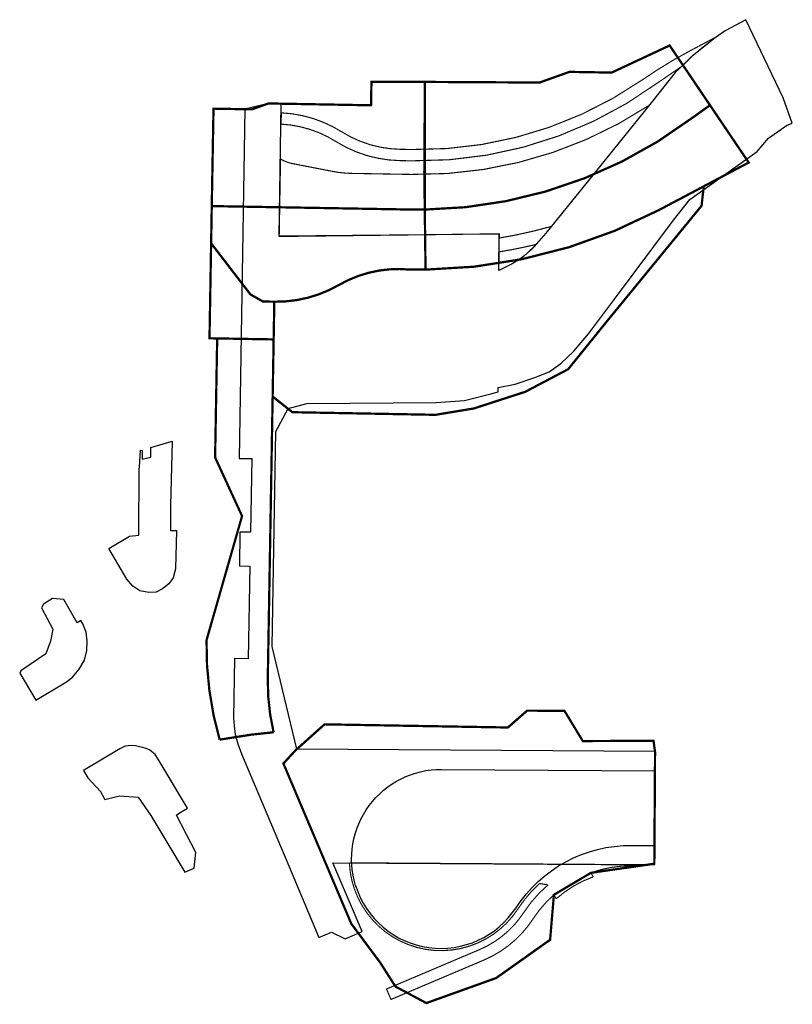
# Model space of a CAD drawing. Header units: feet. Extents: x 1495551 to 1495892, y 337032 to 337466.
import ezdxf

# ---------------------------------------------------------------- set-up
doc = ezdxf.new("R2010")
doc.units = ezdxf.units.FT
doc.header["$MEASUREMENT"] = 0
for name, color, linetype in [('DR_P_Drainage_Area', 203, 'Continuous'), ('SC_Ain', 8, 'Continuous'), ('SC_Aix', 1, 'Continuous')]:
    doc.layers.add(name, color=color, linetype=linetype)

msp = doc.modelspace()

# ---------------------------------------------------------------- linework, layer by layer
at = {"layer": 'DR_P_Drainage_Area', "const_width": 1, "flags": 128}
for points in [[(1495855.92, 337428.42), (1495847.63, 337422.51, -0.159295), (1495730.01, 337382.37), (1495729.85, 337395.2), (1495729.8, 337398.79), (1495730, 337427.98), (1495730.09, 337438.71), (1495780.69, 337438.43), (1495793.89, 337443.14), (1495812.52, 337442.82), (1495838.11, 337454.79)], [(1495730.09, 337438.71), (1495706.47, 337438.69), (1495706.29, 337428.39), (1495664.93, 337429.13), (1495660.99, 337429.19), (1495653.73, 337426.61), (1495636.75, 337426.9), (1495635.98, 337383.91), (1495723.96, 337382.38, 0.00756), (1495730.01, 337382.37)], [(1495855.92, 337428.42), (1495873, 337403.13), (1495833.35, 337382.15, -0.118986), (1495730.35, 337355.87), (1495730.01, 337382.37, 0.159295), (1495847.63, 337422.51)], [(1495663.3, 337325.08), (1495662.86, 337299.86), (1495671.56, 337292.96), (1495734.78, 337291.8), (1495751.7, 337294.61), (1495774.43, 337301.98), (1495793.33, 337311.95), (1495810.37, 337333.01), (1495852.19, 337384.03), (1495853.18, 337392.64), (1495833.35, 337382.15, -0.118986), (1495730.35, 337355.87), (1495723.51, 337355.89, 0.156426), (1495692.24, 337349.18, -0.137109), (1495663.59, 337341.71)], [(1495730.01, 337382.37, -0.00756), (1495723.96, 337382.38), (1495635.98, 337383.91), (1495635.7, 337367.48), (1495653.07, 337344.91), (1495658.59, 337341.8), (1495663.59, 337341.71, 0.137109), (1495692.24, 337349.18, -0.156426), (1495723.51, 337355.89), (1495730.35, 337355.87)], [(1495653.5, 337150.67), (1495639.45, 337148.46, -0.074242), (1495633.67, 337192.38), (1495649.36, 337247.13), (1495637.46, 337273), (1495638.37, 337325.51), (1495663.3, 337325.08), (1495662.86, 337299.86), (1495661.39, 337214.66), (1495660.71, 337175.36, 0.062821), (1495663.28, 337151.72)]]:
    msp.add_lwpolyline(points, format="xyb", close=True, dxfattribs=at)
for points in [[(1495634.98, 337325.57), (1495663.3, 337325.08), (1495663.59, 337341.71), (1495658.59, 337341.8), (1495653.07, 337344.91), (1495635.7, 337367.48)], [(1495831.51, 337118.24), (1495831.35, 337093.71), (1495803.36, 337089.69), (1495787.02, 337080), (1495785.34, 337060.14), (1495761.56, 337043.28), (1495730.71, 337032.21), (1495717.07, 337039.51), (1495710.38, 337049.99), (1495697.57, 337067.23), (1495667.6, 337137.94), (1495672.98, 337143.77), (1495685.76, 337155.21), (1495766.69, 337153.82), (1495775.19, 337161.26), (1495791.69, 337161.16), (1495799.76, 337147.83), (1495830.98, 337147.95), (1495831.67, 337143.09)]]:
    msp.add_lwpolyline(points, close=True, dxfattribs=at)
at = {"layer": 'DR_P_Drainage_Area', "flags": 128}
msp.add_lwpolyline([(1495699.48, 337084.11, -0.507714), (1495737.45, 337135.35), (1495831.62, 337134.74)], format="xyb", dxfattribs=at)
at = {"layer": 'DR_P_Drainage_Area', "elevation": 922.61, "flags": 128}
msp.add_lwpolyline([(1495699.48, 337084.11, 0.634902), (1495770.3, 337074.31, -0.255438), (1495821.4, 337101.8), (1495831.4, 337101.74)], format="xyb", dxfattribs=at)
at = {"layer": 'SC_Ain', "const_width": 0.5, "flags": 128}
for points in [[(1495858.44, 337458.45), (1495852.57, 337453.92), (1495847.35, 337449.51), (1495843.27, 337445.44), (1495832.8, 337438.28, -0.163631), (1495724.34, 337403.88), (1495719.11, 337403.97, -0.137109), (1495690.74, 337412.43, 0.12861), (1495666.61, 337420.07), (1495666.7, 337425.07, -0.129383), (1495693.4, 337416.66, 0.137109), (1495719.2, 337408.97), (1495724.42, 337408.88, 0.156991), (1495826.19, 337439.71, -0.029104), (1495846.55, 337452.12)], [(1495666.35, 337404.64), (1495665.76, 337370.49), (1495762.94, 337371.67), (1495762.92, 337369.8, 0.027272), (1495785.84, 337374.92), (1495809.85, 337404.58), (1495829.16, 337428.44, -0.151481), (1495724.23, 337397.88), (1495697.62, 337398.34, -0.043661), (1495689.38, 337399.21), (1495671.72, 337402.64, -0.082374)], [(1495762.85, 337363.71), (1495762.79, 337358.63, 0.009605), (1495771.36, 337360.16, 0.058681), (1495779.33, 337367.02, -0.018988)], [(1495787.58, 337093.52), (1495696.73, 337094.11, 0.729786), (1495771.14, 337073.76, -0.061819), (1495780.59, 337084.97), (1495784.43, 337084.37, 0.072546), (1495773.66, 337072.12, -0.149334), (1495754.17, 337055.8), (1495713.13, 337038.41), (1495715.09, 337033.8), (1495756.12, 337051.2, 0.149334), (1495777.85, 337069.4, -0.068379), (1495787.02, 337080), (1495788.06, 337078.25, -0.09686), (1495804.4, 337087.94), (1495803.36, 337089.69, -0.089289), (1495821.34, 337092.8), (1495826.49, 337093.27)]]:
    msp.add_lwpolyline(points, format="xyb", close=True, dxfattribs=at)
at = {"layer": 'SC_Aix', "flags": 128}
for points in [[(1495683.23, 337061.21), (1495688.85, 337063.46), (1495694.92, 337060.54), (1495702.34, 337063.83), (1495689.49, 337094.14), (1495831.41, 337093.23), (1495831.65, 337143.21), (1495673.51, 337144.28), (1495662.62, 337189.52), (1495664.26, 337284.39), (1495669.71, 337294.63), (1495678.01, 337296.84), (1495735.05, 337297.22), (1495747.61, 337298.06), (1495759.18, 337301.02), (1495762.35, 337301.96), (1495762.38, 337303.8), (1495769.93, 337305.36), (1495778.63, 337308.28), (1495784.92, 337310.73), (1495790.11, 337314.4), (1495795.78, 337319.83), (1495802.29, 337327.61), (1495813.78, 337342.82), (1495839.81, 337377.64), (1495847, 337386.83), (1495876.68, 337408.03), (1495881.79, 337413.83), (1495889.73, 337419.47), (1495892.26, 337420.57), (1495888.21, 337431.62), (1495871.8, 337466.16), (1495862.65, 337461.24), (1495858.2, 337458.16), (1495848.06, 337450.02), (1495844.47, 337446.53), (1495840.61, 337442.85), (1495830.56, 337430.17), (1495801.64, 337394.5), (1495783.49, 337371.97), (1495778.29, 337366.01), (1495773.09, 337361.27), (1495768.57, 337358.37), (1495762.76, 337355.54), (1495762.91, 337371.59), (1495665.79, 337370.59), (1495666.69, 337428.99), (1495661.03, 337429.22), (1495650.63, 337426.62), (1495648.03, 337272.53), (1495653.7, 337272.48), (1495653.07, 337239.97), (1495648.36, 337240.06), (1495648.17, 337225.22), (1495652.83, 337225.08), (1495652.06, 337184.08), (1495645.95, 337184.27), (1495645.57, 337158.05), (1495645.81, 337154.54), (1495646.29, 337150.7), (1495647.45, 337146.57), (1495649.08, 337142.14), (1495669.58, 337093.87)], [(1495590.52, 337232.74), (1495599.7, 337238.26), (1495603.83, 337238.65), (1495603.98, 337268.16), (1495604.06, 337268.63), (1495604.45, 337276.17), (1495605.23, 337276.09), (1495605.31, 337272.28), (1495609.04, 337273.14), (1495609.12, 337277.42), (1495618.46, 337280.14), (1495617.76, 337251.83), (1495617.83, 337240.7), (1495620.46, 337240.7), (1495620.02, 337223.81), (1495618.95, 337219.86), (1495617, 337217.28), (1495614.22, 337214.97), (1495611.5, 337213.56), (1495608.13, 337213.37), (1495604.29, 337214.2), (1495601.07, 337216.24), (1495598.54, 337219.21)], [(1495551.19, 337177.76), (1495558.27, 337165.88), (1495571.91, 337174.03), (1495574.53, 337176.01), (1495577.48, 337179.55), (1495579.81, 337183.58), (1495580.88, 337187.79), (1495580.93, 337192.08), (1495580.49, 337195.86), (1495579.09, 337199.5), (1495578.21, 337201), (1495576.52, 337200.08), (1495570.69, 337210.37), (1495565.74, 337210.71), (1495561.72, 337208.29), (1495560.89, 337206.64), (1495565.84, 337197.18), (1495564.82, 337191.95), (1495562.69, 337186.32), (1495551.67, 337178.84)], [(1495579.31, 337134.81), (1495581.25, 337131.57), (1495586.8, 337125.55), (1495588.82, 337122.07), (1495595.19, 337123.62), (1495603.54, 337123.09), (1495609.09, 337115.03), (1495624.16, 337089.91), (1495628.22, 337091.74), (1495628.94, 337098.69), (1495620.44, 337115.06), (1495621.31, 337115.88), (1495625.22, 337118.15), (1495612.33, 337139.82), (1495610.94, 337141.92), (1495608.49, 337143.89), (1495606.65, 337144.7), (1495602.27, 337145.79), (1495600.37, 337145.91), (1495597.8, 337145.55), (1495595.39, 337144.46)]]:
    msp.add_lwpolyline(points, close=True, dxfattribs=at)

doc.saveas('drawing.dxf')
